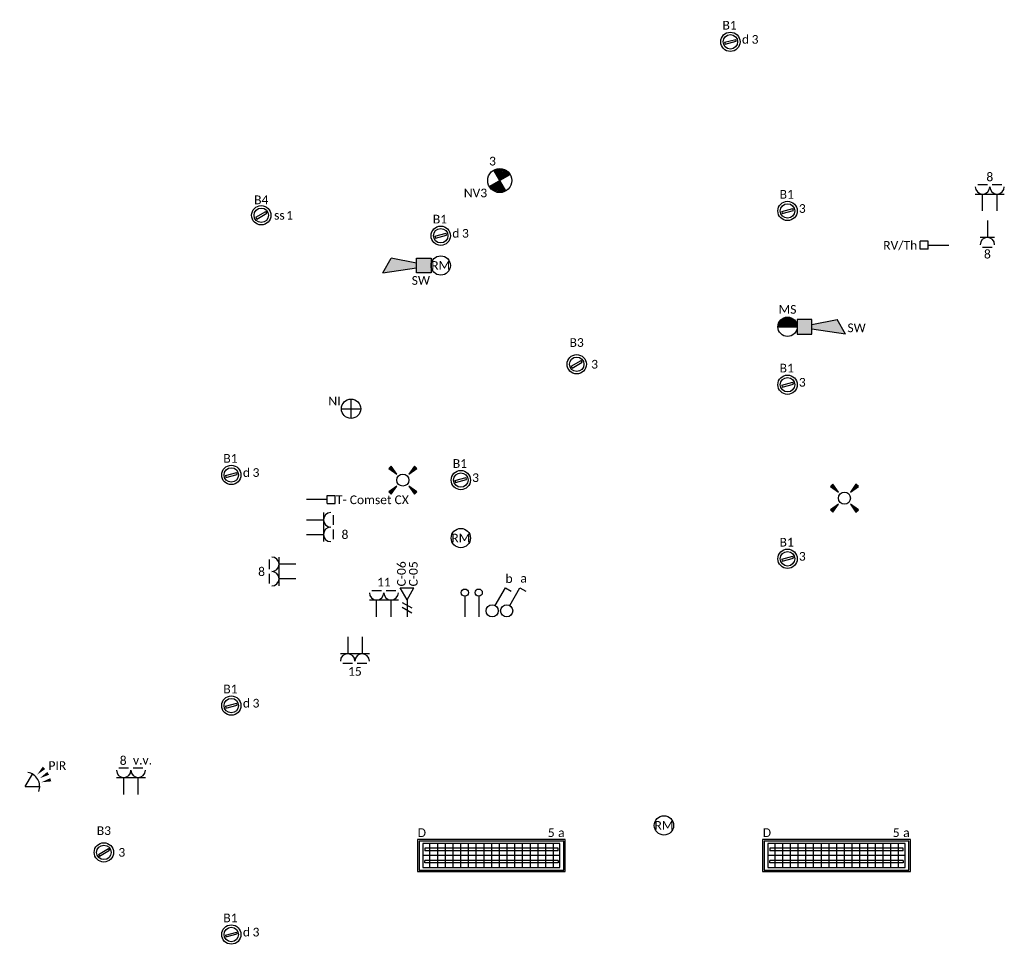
# Model space of a CAD drawing. Header units: millimetres. Extents: x -197899 to 120983, y -4228 to 45370.
# Tile 189 of 200: x 34685 to 44883, y 25984 to 35582. Entities that reach past the tile are written whole.
import ezdxf
from ezdxf.enums import TextEntityAlignment as Align

# ---------------------------------------------------------------- set-up
doc = ezdxf.new("R2010")
doc.units = ezdxf.units.MM
for name, color, linetype in [('EL6132--', 3, 'Continuous'), ('EL6222--', 3, 'Continuous'), ('EL6311--', 3, 'Continuous'), ('EL6350--', 3, 'Continuous'), ('EL6441--', 3, 'Continuous'), ('EL6511--', 3, 'Continuous'), ('EL6521--', 3, 'Continuous'), ('EL6811--', 3, 'Continuous')]:
    doc.layers.add(name, color=color, linetype=linetype)
doc.styles.add('STABICAD-018', font='calibri.ttf', dxfattribs={"height": 180})

# ---------------------------------------------------------------- blocks, each defined once
blk = doc.blocks.new('E00125CP')
at = {"color": 0, "linetype": 'Continuous'}
for p, q in [((-2.5, 6.5), (-0.5, 6.5)), ((0.5, 6.5), (2.5, 6.5))]:
    blk.add_line(p, q, dxfattribs=at)
blk = doc.blocks.new('*U363')
at = {"color": 0, "linetype": 'Continuous'}
for p, q in [((-3, 4.5), (3, 4.5)), ((-1.5, 1), (-1.5, 4.5)), ((1.5, 1), (1.5, 4.5))]:
    blk.add_line(p, q, dxfattribs=at)
for centre in [(-1.5, 6), (1.5, 6)]:
    blk.add_arc(centre, 1.5, 180, 0, dxfattribs=at)
at = {"color": 0, "linetype": 'ByBlock'}
blk.add_blockref('E00125CP', (0, 0), dxfattribs=at)
at = {"color": 0, "linetype": 'Continuous', "style": 'STABICAD-018'}
for tag, p in [('PANEL', (0, 11.5)), ('CIRCUIT', (0, 8.5)), ('SUBCIRCUIT', (4.5, 8.5)), ('ARTICLECODE', (0, 0))]:
    blk.add_attdef(tag, text='', height=1.8, dxfattribs=at).set_placement(p, align=Align.MIDDLE)
at = {"color": 0, "linetype": 'Continuous', "style": 'STABICAD-018', "flags": 1}
blk.add_attdef('POWERCODE', text='', height=1.8, dxfattribs=at).set_placement((13, 8.5), align=Align.MIDDLE)
blk = doc.blocks.new('*U365')
at = {"color": 0, "linetype": 'Continuous'}
for p, q in [((-3, 4.5), (3, 4.5)), ((-1.5, 1), (-1.5, 4.5)), ((1.5, 1), (1.5, 4.5))]:
    blk.add_line(p, q, dxfattribs=at)
for centre in [(-1.5, 6), (1.5, 6)]:
    blk.add_arc(centre, 1.5, 180, 0, dxfattribs=at)
at = {"color": 0, "linetype": 'ByBlock'}
blk.add_blockref('E00125CP', (0, 0), dxfattribs=at)
at = {"color": 0, "linetype": 'Continuous', "style": 'STABICAD-018'}
for tag, p in [('PANEL', (0, 11.5)), ('CIRCUIT', (0, 8.5)), ('SUBCIRCUIT', (4.5, 8.5)), ('ARTICLECODE', (0, 0))]:
    blk.add_attdef(tag, text='', height=1.8, dxfattribs=at).set_placement(p, align=Align.MIDDLE)
at = {"color": 0, "linetype": 'Continuous', "style": 'STABICAD-018', "flags": 1}
blk.add_attdef('POWERCODE', text='', height=1.8, dxfattribs=at).set_placement((13, 8.5), align=Align.MIDDLE)
blk = doc.blocks.new('*U364')
at = {"color": 0, "linetype": 'Continuous'}
for p, q in [((-3, 4.5), (3, 4.5)), ((-1.5, 1), (-1.5, 4.5)), ((1.5, 1), (1.5, 4.5))]:
    blk.add_line(p, q, dxfattribs=at)
for centre in [(-1.5, 6), (1.5, 6)]:
    blk.add_arc(centre, 1.5, 180, 0, dxfattribs=at)
at = {"color": 0, "linetype": 'ByBlock'}
blk.add_blockref('E00125CP', (0, 0), dxfattribs=at)
at = {"color": 0, "linetype": 'Continuous', "style": 'STABICAD-018'}
for tag, p in [('PANEL', (0, 11.5)), ('CIRCUIT', (0, 8.5)), ('SUBCIRCUIT', (4.5, 8.5)), ('ARTICLECODE', (0, 0))]:
    blk.add_attdef(tag, text='', height=1.8, dxfattribs=at).set_placement(p, align=Align.MIDDLE)
at = {"color": 0, "linetype": 'Continuous', "style": 'STABICAD-018', "flags": 1}
blk.add_attdef('POWERCODE', text='', height=1.8, dxfattribs=at).set_placement((13, 8.5), align=Align.MIDDLE)
blk = doc.blocks.new('E00153')
at = {"color": 0, "linetype": 'Continuous'}
for p, q in [((-1.44, 7), (1.44, 7)), ((0, 4.5), (-1.44, 7)), ((0, 4.5), (1.44, 7)), ((0, 4.5), (0, 1)), ((-1, 4), (1, 2.85)), ((-1, 3), (1, 1.85))]:
    blk.add_line(p, q, dxfattribs=at)
at = {"color": 0, "linetype": 'Continuous', "style": 'STABICAD-018'}
for tag, p in [('COMMENT1', (-6, 12)), ('COMMENT2', (6, 12)), ('DATACOM1', (-6, 9)), ('DATACOM2', (6, 9)), ('TEXT1', (2.5, 6)), ('ARTICLECODE', (0, 0))]:
    blk.add_attdef(tag, text='', height=1.8, dxfattribs=at).set_placement(p, align=Align.MIDDLE)
blk = doc.blocks.new('E00411')
for p, q in [((-2.4, 2.89), (-2.89, 2.4)), ((-2.89, 2.4), (-1.24, 1.24)), ((-1.24, 1.24), (-2.4, 2.89)), ((2.4, 2.89), (1.24, 1.24)), ((1.24, 1.24), (2.89, 2.4)), ((2.89, 2.4), (2.4, 2.89)), ((-1.24, -1.24), (-2.89, -2.4)), ((-2.4, -2.89), (-1.24, -1.24)), ((1.24, -1.24), (2.4, -2.89)), ((2.89, -2.4), (1.24, -1.24)), ((-2.89, -2.4), (-2.4, -2.89)), ((2.4, -2.89), (2.89, -2.4))]:
    blk.add_line(p, q)
at = {"color": 0, "linetype": 'Continuous'}
blk.add_circle((0, 0), 1.25, dxfattribs=at)
for points in [[(-2.89, 2.4), (-2.4, 2.89), (-1.24, 1.24)], [(2.4, 2.89), (2.89, 2.4), (1.24, 1.24)], [(-2.4, -2.89), (-2.89, -2.4), (-1.24, -1.24)], [(2.89, -2.4), (2.4, -2.89), (1.24, -1.24)]]:
    blk.add_solid(points, dxfattribs=at)
at = {"color": 0, "linetype": 'Continuous', "style": 'STABICAD-018'}
for tag, p in [('SWITCHCODE', (0, 4.64)), ('ARTICLECODE', (0, 0))]:
    blk.add_attdef(tag, text='', height=1.8, dxfattribs=at).set_placement(p, align=Align.MIDDLE)
blk = doc.blocks.new('111304CP')
at = {"color": 0, "linetype": 'Continuous'}
blk.add_line((1, 6.5), (-1, 6.5), dxfattribs=at)
blk = doc.blocks.new('*U386')
at = {"color": 0, "linetype": 'Continuous'}
for p, q in [((-1.5, 4.5), (1.5, 4.5)), ((0, 1), (0, 4.5))]:
    blk.add_line(p, q, dxfattribs=at)
blk.add_arc((0, 6), 1.5, 180, 0, dxfattribs=at)
at = {"color": 0, "linetype": 'ByBlock'}
blk.add_blockref('111304CP', (0, 0), dxfattribs=at)
at = {"color": 0, "linetype": 'Continuous', "style": 'STABICAD-018'}
for tag, p in [('PANEL', (0, 11.5)), ('CIRCUIT', (0, 8.5)), ('SUBCIRCUIT', (4.5, 8.5)), ('ARTICLECODE', (0, 0))]:
    blk.add_attdef(tag, text='', height=1.8, dxfattribs=at).set_placement(p, align=Align.MIDDLE)
at = {"color": 0, "linetype": 'Continuous', "style": 'STABICAD-018', "flags": 1}
blk.add_attdef('POWERCODE', text='', height=1.8, dxfattribs=at).set_placement((13, 8.5), align=Align.MIDDLE)
blk = doc.blocks.new('*U367')
at = {"color": 0, "linetype": 'Continuous'}
for p, q in [((-3, 4.5), (3, 4.5)), ((-1.5, 1), (-1.5, 4.5)), ((1.5, 1), (1.5, 4.5))]:
    blk.add_line(p, q, dxfattribs=at)
for centre in [(-1.5, 6), (1.5, 6)]:
    blk.add_arc(centre, 1.5, 180, 0, dxfattribs=at)
at = {"color": 0, "linetype": 'ByBlock'}
blk.add_blockref('E00125CP', (0, 0), dxfattribs=at)
at = {"color": 0, "linetype": 'Continuous', "style": 'STABICAD-018'}
for tag, p in [('PANEL', (0, 11.5)), ('CIRCUIT', (0, 8.5)), ('SUBCIRCUIT', (4.5, 8.5)), ('ARTICLECODE', (0, 0))]:
    blk.add_attdef(tag, text='', height=1.8, dxfattribs=at).set_placement(p, align=Align.MIDDLE)
at = {"color": 0, "linetype": 'Continuous', "style": 'STABICAD-018', "flags": 1}
blk.add_attdef('POWERCODE', text='', height=1.8, dxfattribs=at).set_placement((13, 8.5), align=Align.MIDDLE)
blk = doc.blocks.new('1114A1')
at = {"color": 0, "linetype": 'Continuous'}
for p, q in [((0.62, 3.33), (2.74, 7)), ((2.74, 7), (3.95, 6.3))]:
    blk.add_line(p, q, dxfattribs=at)
blk.add_circle((0, 2.25), 1.25, dxfattribs=at)
at = {"color": 0, "linetype": 'Continuous', "style": 'STABICAD-018'}
for tag, p in [('SWITCHCODE', (3.36, 9)), ('ARTICLECODE', (0, 0))]:
    blk.add_attdef(tag, text='', height=1.8, dxfattribs=at).set_placement(p, align=Align.MIDDLE)
blk = doc.blocks.new('*U366')
at = {"color": 0, "linetype": 'Continuous'}
for p, q in [((-3, 4.5), (3, 4.5)), ((-1.5, 1), (-1.5, 4.5)), ((1.5, 1), (1.5, 4.5))]:
    blk.add_line(p, q, dxfattribs=at)
for centre in [(-1.5, 6), (1.5, 6)]:
    blk.add_arc(centre, 1.5, 180, 0, dxfattribs=at)
at = {"color": 0, "linetype": 'ByBlock'}
blk.add_blockref('E00125CP', (0, 0), dxfattribs=at)
at = {"color": 0, "linetype": 'Continuous', "style": 'STABICAD-018'}
for tag, p in [('PANEL', (0, 11.5)), ('CIRCUIT', (0, 8.5)), ('SUBCIRCUIT', (4.5, 8.5)), ('ARTICLECODE', (0, 0))]:
    blk.add_attdef(tag, text='', height=1.8, dxfattribs=at).set_placement(p, align=Align.MIDDLE)
at = {"color": 0, "linetype": 'Continuous', "style": 'STABICAD-018', "flags": 1}
blk.add_attdef('POWERCODE', text='', height=1.8, dxfattribs=at).set_placement((13, 8.5), align=Align.MIDDLE)
blk = doc.blocks.new('*U512')
at = {"linetype": 'Continuous'}
for p, q in [((-57, -21), (47, 39)), ((-47, -39), (57, 21)), ((57, 21), (47, 39)), ((-57, -21), (-47, -39))]:
    blk.add_line(p, q, dxfattribs=at)
for radius in [100, 75]:
    blk.add_circle((0, 0), radius, dxfattribs=at)
at = {"color": 0, "linetype": 'Continuous', "style": 'STABICAD-018'}
for tag, p in [('LIGHTFIXTURECODE', (0, 225)), ('PANEL', (0, -225))]:
    blk.add_attdef(tag, text='', height=180, dxfattribs=at).set_placement(p, align=Align.MIDDLE)
for tag, p in [('CIRCUIT', (150, 0)), ('SWITCHCODE', (250, 0)), ('SUBCIRCUIT', (350, 0))]:
    blk.add_attdef(tag, text='', height=180, dxfattribs=at).set_placement(p, align=Align.MIDDLE_LEFT)
blk = doc.blocks.new('*U362')
at = {"color": 0, "linetype": 'Continuous'}
for p, q in [((-3, 4.5), (3, 4.5)), ((-1.5, 1), (-1.5, 4.5)), ((1.5, 1), (1.5, 4.5))]:
    blk.add_line(p, q, dxfattribs=at)
for centre in [(-1.5, 6), (1.5, 6)]:
    blk.add_arc(centre, 1.5, 180, 0, dxfattribs=at)
at = {"color": 0, "linetype": 'ByBlock'}
blk.add_blockref('E00125CP', (0, 0), dxfattribs=at)
at = {"color": 0, "linetype": 'Continuous', "style": 'STABICAD-018'}
for tag, p in [('PANEL', (0, 11.5)), ('CIRCUIT', (0, 8.5)), ('SUBCIRCUIT', (4.5, 8.5)), ('ARTICLECODE', (0, 0))]:
    blk.add_attdef(tag, text='', height=1.8, dxfattribs=at).set_placement(p, align=Align.MIDDLE)
at = {"color": 0, "linetype": 'Continuous', "style": 'STABICAD-018', "flags": 1}
blk.add_attdef('POWERCODE', text='', height=1.8, dxfattribs=at).set_placement((13, 8.5), align=Align.MIDDLE)
blk = doc.blocks.new('E00021')
at = {"color": 0, "linetype": 'Continuous'}
blk.add_line((-2, 0), (2, 0), dxfattribs=at)
blk.add_lwpolyline([(1, 0, 2, 2, 1), (-1, 0, 2, 2, 1)], format="xyseb", dxfattribs=at)
blk.add_circle((0, 0), 2, dxfattribs=at)
at = {"color": 0, "linetype": 'Continuous', "style": 'STABICAD-018'}
for tag, p in [('CODING1', (-1.83, 6.44)), ('CODING2', (-1.55, 3.98)), ('ARTICLECODE', (0, 0)), ('FIREPROTECTION_PANEL', (0, -4.16)), ('FIREPROTECTION_ZONE', (-0.93, -7.76)), ('FIREPROTECTION_HARDWARENUMBER', (6.31, -10.35))]:
    blk.add_attdef(tag, text='', height=1.8, dxfattribs=at).set_placement(p, align=Align.MIDDLE)
blk = doc.blocks.new('E00058')
at = {"color": 0, "linetype": 'Continuous'}
for q in [(-1.5, 3.6), (1.5, 3.6)]:
    blk.add_line((0, 1), q, dxfattribs=at)
blk.add_arc((0, 1), 3, 40.5288, 139.4712, dxfattribs=at)
for points in [[(-1.76, 6.21), (-1.08, 6.39), (-0.91, 4.38)], [(-0.35, 6.49), (0.35, 6.49), (0, 4.5)], [(1.08, 6.39), (1.76, 6.21), (0.91, 4.38)]]:
    blk.add_solid(points, dxfattribs=at)
at = {"color": 0, "linetype": 'Continuous', "style": 'STABICAD-018'}
blk.add_attdef('SECURITY_PANEL', text='', height=1.8, dxfattribs=at).set_placement((0, 10), align=Align.CENTER)
for tag, p in [('TEXT1', (0, 9)), ('ARTICLECODE', (0, 0))]:
    blk.add_attdef(tag, text='', height=1.8, dxfattribs=at).set_placement(p, align=Align.MIDDLE)
blk = doc.blocks.new('VB654NVI')
at = {"color": 0, "linetype": 'Continuous'}
for p, q in [((-1.41, 1.59), (1.41, 4.41)), ((-1.41, 4.41), (1.41, 1.59))]:
    blk.add_line(p, q, dxfattribs=at)
blk.add_circle((0, 3), 2, dxfattribs=at)
at = {"color": 0, "linetype": 'Continuous', "style": 'STABICAD-018'}
for tag, p in [('ARTICLECODE', (-2.66, 12.86)), ('FIREPROTECTION_PANEL', (0, 9.85)), ('CODING', (0, 7))]:
    blk.add_attdef(tag, text='', height=1.8, dxfattribs=at).set_placement(p, align=Align.MIDDLE)
blk = doc.blocks.new('E00028')
at = {"color": 0, "linetype": 'Continuous'}
for p, q in [((1.5, 11), (-1.5, 9.27)), ((1.5, 11), (0.5, 4)), ((-0.5, 4), (-1.5, 9.27)), ((-1.5, 4), (-1.5, 1)), ((1.5, 4), (-1.5, 4)), ((1.5, 1), (1.5, 4)), ((-1.5, 1), (1.5, 1))]:
    blk.add_line(p, q, dxfattribs=at)
for points in [[(-1.5, 9.27), (1.5, 11), (-0.5, 4), (0.5, 4)], [(-1.5, 4), (1.5, 4), (-1.5, 1), (1.5, 1)]]:
    blk.add_solid(points, dxfattribs=at)
at = {"color": 0, "linetype": 'Continuous', "style": 'STABICAD-018'}
for tag, p in [('CODING1', (-1.31, 4.93)), ('CODING2', (-1.04, 2.46)), ('ARTICLECODE', (0, 0)), ('FIREPROTECTION_PANEL', (0.53, -2.59)), ('FIREPROTECTION_ZONE', (-0.04, -4.38)), ('FIREPROTECTION_HARDWARENUMBER', (7.36, -6.83))]:
    blk.add_attdef(tag, text='', height=1.8, dxfattribs=at).set_placement(p, align=Align.MIDDLE)
blk = doc.blocks.new('E00020')
at = {"color": 0, "linetype": 'Continuous'}
blk.add_circle((0, 0), 2, dxfattribs=at)
at = {"color": 0, "linetype": 'Continuous', "style": 'STABICAD-018'}
for tag, p in [('CODING1', (0.68, 7.74)), ('CODING2', (0.95, 5.28)), ('ARTICLECODE', (0, 0)), ('FIREPROTECTION_PANEL', (0.1, -3.37)), ('FIREPROTECTION_ZONE', (1.58, -6.46)), ('FIREPROTECTION_HARDWARENUMBER', (7.57, -7.83))]:
    blk.add_attdef(tag, text='', height=1.8, dxfattribs=at).set_placement(p, align=Align.MIDDLE)
blk = doc.blocks.new('THERM-TK-L')
at = {"color": 0, "linetype": 'Continuous'}
for p, q in [((-0.83, 5.25), (-0.83, 6.92)), ((-0.83, 6.92), (0.83, 6.92)), ((0.83, 5.25), (0.83, 6.92)), ((-0.83, 5.25), (0.83, 5.25)), ((0, 5.25), (0, 1))]:
    blk.add_line(p, q, dxfattribs=at)
at = {"color": 0, "linetype": 'Continuous', "style": 'STABICAD-018'}
for tag, p in [('TEXT1', (4, 6)), ('ARTICLECODE', (0, 0))]:
    blk.add_attdef(tag, text='', height=1.8, dxfattribs=at).set_placement(p, align=Align.MIDDLE)
blk = doc.blocks.new('*U506')
at = {"linetype": 'Continuous'}
for p, q in [((765, 165), (-765, 165)), ((-765, 165), (-765, -165)), ((750, 150), (-750, 150)), ((-750, 150), (-750, -150)), ((710, 125), (-710, 125)), ((-710, 125), (-710, -125)), ((-640, 125), (-640, -125)), ((-560, 125), (-560, -125)), ((-480, 125), (-480, -125)), ((-400, 125), (-400, -125)), ((-320, 125), (-320, -125)), ((-240, 125), (-240, -125)), ((-160, 125), (-160, -125)), ((-80, 125), (-80, -125)), ((0, 125), (0, -125)), ((80, 125), (80, -125)), ((160, 125), (160, -125)), ((240, 125), (240, -125)), ((320, 125), (320, -125)), ((400, 125), (400, -125)), ((480, 125), (480, -125)), ((560, 125), (560, -125)), ((640, 125), (640, -125)), ((710, -125), (710, 125)), ((750, -150), (750, 150)), ((765, -165), (765, 165)), ((710, 0), (-710, 0)), ((690, 75), (-690, 75)), ((-690, 75), (-690, 50)), ((690, 50), (-690, 50)), ((690, 50), (690, 75)), ((690, -50), (-690, -50)), ((-690, -75), (-690, -50)), ((690, -75), (-690, -75)), ((690, -50), (690, -75)), ((-765, -165), (765, -165)), ((-750, -150), (750, -150)), ((-710, -125), (710, -125))]:
    blk.add_line(p, q, dxfattribs=at)
at = {"color": 0, "linetype": 'Continuous', "style": 'STABICAD-018'}
for tag, p in [('SWITCHCODE', (765, 165)), ('SUBCIRCUIT', (865, 165)), ('CIRCUIT', (665, 165))]:
    blk.add_attdef(tag, text='', height=180, dxfattribs=at).set_placement(p, align=Align.BOTTOM_RIGHT)
blk.add_attdef('LIGHTFIXTURECODE', text='', height=180, dxfattribs=at).set_placement((-765, 165), align=Align.BOTTOM_LEFT)
blk.add_attdef('PANEL', text='', height=180, dxfattribs=at).set_placement((0, -315), align=Align.MIDDLE)
blk = doc.blocks.new('E00018EL')
at = {"color": 0, "linetype": 'Continuous'}
for p, q in [((-1.77, 1.73), (1.77, 5.27)), ((1.77, 1.73), (-1.77, 5.27))]:
    blk.add_line(p, q, dxfattribs=at)
at = {"color": 0, "linetype": 'Continuous', "const_width": 2.5}
for points in [[(-0.88, 4.38, -0.198912), (0, 4.75, -0.198912), (0.88, 4.38, -1)], [(-0.88, 2.62, 0.198912), (0, 2.25, 0.198912), (0.88, 2.62, 1)]]:
    blk.add_lwpolyline(points, format="xyb", dxfattribs=at)
blk = doc.blocks.new('*U500')
at = {"color": 0, "linetype": 'Continuous'}
blk.add_circle((0, 3.5), 2.5, dxfattribs=at)
blk.add_blockref('E00018EL', (0, 0), dxfattribs=at)
at = {"color": 0, "linetype": 'Continuous', "style": 'STABICAD-018'}
for tag, p in [('PANEL', (0, 11.5)), ('CIRCUIT', (0, 8.5)), ('SUBCIRCUIT', (4.5, 8.5)), ('LIGHTFIXTURECODE', (0, 3.5)), ('SWITCHCODE', (4.5, 2.5))]:
    blk.add_attdef(tag, text='', height=1.8, dxfattribs=at).set_placement(p, align=Align.MIDDLE)
blk = doc.blocks.new('E00128')
at = {"color": 0, "linetype": 'Continuous'}
blk.add_line((0, 5.25), (0, 1), dxfattribs=at)
blk.add_circle((0, 6), 0.75, dxfattribs=at)
at = {"color": 0, "linetype": 'Continuous', "style": 'STABICAD-018'}
for tag, p in [('TEXT1', (0, 9)), ('ARTICLECODE', (0, 0))]:
    blk.add_attdef(tag, text='', height=1.8, dxfattribs=at).set_placement(p, align=Align.MIDDLE)

msp = doc.modelspace()

# ---------------------------------------------------------------- block references
at = {"layer": 'EL6132--', "linetype": 'Continuous', "xscale": 50, "yscale": 50}
for p in [(39295, 29347), (39439, 29347)]:
    msp.add_blockref('E00128', p, dxfattribs=at)
at = {"layer": 'EL6222--', "linetype": 'Continuous'}
ref = msp.add_blockref('*U367', (44733, 33551), dxfattribs=dict(at, xscale=50, yscale=50))
ref.add_attrib('CIRCUIT', '8', dxfattribs={"layer": '0', "color": 7, "linetype": 'ByBlock', "height": 90, "style": 'STABICAD-018'}).set_placement((44733, 33956), align=Align.MIDDLE)
ref = msp.add_blockref('*U386', (44708, 33551), dxfattribs=dict(at, xscale=50, yscale=50, rotation=180))
ref.add_attrib('CIRCUIT', '8', dxfattribs={"layer": '0', "color": 7, "linetype": 'ByBlock', "height": 90, "style": 'STABICAD-018'}).set_placement((44708, 33156), align=Align.MIDDLE)
ref = msp.add_blockref('*U365', (37607, 30326), dxfattribs=dict(at, xscale=50, yscale=50, rotation=270))
ref.add_attrib('CIRCUIT', '8', dxfattribs={"layer": '0', "color": 7, "linetype": 'ByBlock', "height": 90, "style": 'STABICAD-018'}).set_placement((38054, 30251), align=Align.MIDDLE)
ref = msp.add_blockref('*U363', (37596, 29866), dxfattribs=dict(at, xscale=49.99999999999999, yscale=49.99999999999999, rotation=90.00000800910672))
ref.add_attrib('CIRCUIT', '8', dxfattribs={"layer": '0', "color": 7, "linetype": 'ByBlock', "height": 90, "style": 'STABICAD-018'}).set_placement((37190, 29867), align=Align.MIDDLE)
ref = msp.add_blockref('*U364', (38457, 29346), dxfattribs=dict(at, xscale=50, yscale=50))
ref.add_attrib('CIRCUIT', '11', dxfattribs={"layer": '0', "color": 7, "linetype": 'ByBlock', "height": 90, "style": 'STABICAD-018'}).set_placement((38457, 29756), align=Align.MIDDLE)
ref = msp.add_blockref('*U366', (38157, 29238), dxfattribs=dict(at, xscale=50, yscale=50, rotation=180))
ref.add_attrib('CIRCUIT', '15', dxfattribs={"layer": '0', "color": 7, "linetype": 'ByBlock', "height": 90, "style": 'STABICAD-018'}).set_placement((38157, 28831), align=Align.MIDDLE)
ref = msp.add_blockref('*U362', (35837, 27507), dxfattribs=dict(at, xscale=50, yscale=50))
ref.add_attrib('ARTICLECODE', 'v.v.', dxfattribs={"layer": '0', "color": 7, "linetype": 'ByBlock', "height": 90, "style": 'STABICAD-018'}).set_placement((35957, 27911), align=Align.MIDDLE)
ref.add_attrib('CIRCUIT', '8', dxfattribs={"layer": '0', "color": 7, "linetype": 'ByBlock', "height": 90, "style": 'STABICAD-018'}).set_placement((35757, 27911), align=Align.MIDDLE)
at = {"layer": 'EL6311--', "linetype": 'Continuous'}
ref = msp.add_blockref('*U512', (42046, 35353), dxfattribs=dict(at, rotation=345.0000000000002))
ref.add_attrib('CIRCUIT', '3', dxfattribs={"layer": '0', "color": 7, "linetype": 'ByBlock', "height": 90, "style": 'STABICAD-018'}).set_placement((42266, 35378), align=Align.MIDDLE_LEFT)
ref.add_attrib('LIGHTFIXTURECODE', 'B1', dxfattribs={"layer": '0', "color": 7, "linetype": 'ByBlock', "height": 90, "style": 'STABICAD-018'}).set_placement((42038, 35525), align=Align.MIDDLE)
ref.add_attrib('SUBCIRCUIT', 'd', dxfattribs={"layer": '0', "color": 7, "linetype": 'ByBlock', "height": 90, "style": 'STABICAD-018'}).set_placement((42166, 35378), align=Align.MIDDLE_LEFT)
at = {"layer": 'EL6311--', "color": 50, "linetype": 'Continuous'}
ref = msp.add_blockref('*U512', (37187, 33556), dxfattribs=at)
ref.add_attrib('CIRCUIT', '1', dxfattribs={"layer": '0', "color": 7, "linetype": 'ByBlock', "height": 90, "style": 'STABICAD-018'}).set_placement((37445, 33556), align=Align.MIDDLE_LEFT)
ref.add_attrib('LIGHTFIXTURECODE', 'B4', dxfattribs={"layer": '0', "color": 7, "linetype": 'ByBlock', "height": 90, "style": 'STABICAD-018'}).set_placement((37187, 33716), align=Align.MIDDLE)
ref.add_attrib('SUBCIRCUIT', 'ss', dxfattribs={"layer": '0', "color": 7, "linetype": 'ByBlock', "height": 90, "style": 'STABICAD-018'}).set_placement((37320, 33556), align=Align.MIDDLE_LEFT)
at = {"layer": 'EL6311--', "linetype": 'Continuous'}
ref = msp.add_blockref('*U512', (42638, 33601), dxfattribs=dict(at, rotation=345.0000000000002))
ref.add_attrib('CIRCUIT', '3', dxfattribs={"layer": '0', "color": 7, "linetype": 'ByBlock', "height": 90, "style": 'STABICAD-018'}).set_placement((42755, 33626), align=Align.MIDDLE_LEFT)
ref.add_attrib('LIGHTFIXTURECODE', 'B1', dxfattribs={"layer": '0', "color": 7, "linetype": 'ByBlock', "height": 90, "style": 'STABICAD-018'}).set_placement((42630, 33773), align=Align.MIDDLE)
ref = msp.add_blockref('*U512', (39046, 33344), dxfattribs=dict(at, rotation=345.0000000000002))
ref.add_attrib('CIRCUIT', '3', dxfattribs={"layer": '0', "color": 7, "linetype": 'ByBlock', "height": 90, "style": 'STABICAD-018'}).set_placement((39266, 33369), align=Align.MIDDLE_LEFT)
ref.add_attrib('LIGHTFIXTURECODE', 'B1', dxfattribs={"layer": '0', "color": 7, "linetype": 'ByBlock', "height": 90, "style": 'STABICAD-018'}).set_placement((39038, 33516), align=Align.MIDDLE)
ref.add_attrib('SUBCIRCUIT', 'd', dxfattribs={"layer": '0', "color": 7, "linetype": 'ByBlock', "height": 90, "style": 'STABICAD-018'}).set_placement((39166, 33369), align=Align.MIDDLE_LEFT)
at = {"layer": 'EL6311--', "color": 210, "linetype": 'Continuous'}
ref = msp.add_blockref('*U512', (40454, 32013), dxfattribs=at)
ref.add_attrib('CIRCUIT', '3', dxfattribs={"layer": '0', "color": 7, "linetype": 'ByBlock', "height": 90, "style": 'STABICAD-018'}).set_placement((40604, 32013), align=Align.MIDDLE_LEFT)
ref.add_attrib('LIGHTFIXTURECODE', 'B3', dxfattribs={"layer": '0', "color": 7, "linetype": 'ByBlock', "height": 90, "style": 'STABICAD-018'}).set_placement((40454, 32238), align=Align.MIDDLE)
at = {"layer": 'EL6311--', "linetype": 'Continuous'}
ref = msp.add_blockref('*U512', (42638, 31801), dxfattribs=dict(at, rotation=345.0000000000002))
ref.add_attrib('CIRCUIT', '3', dxfattribs={"layer": '0', "color": 7, "linetype": 'ByBlock', "height": 90, "style": 'STABICAD-018'}).set_placement((42755, 31826), align=Align.MIDDLE_LEFT)
ref.add_attrib('LIGHTFIXTURECODE', 'B1', dxfattribs={"layer": '0', "color": 7, "linetype": 'ByBlock', "height": 90, "style": 'STABICAD-018'}).set_placement((42630, 31973), align=Align.MIDDLE)
ref = msp.add_blockref('*U512', (36877, 30866), dxfattribs=dict(at, rotation=345.0000000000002))
ref.add_attrib('CIRCUIT', '3', dxfattribs={"layer": '0', "color": 7, "linetype": 'ByBlock', "height": 90, "style": 'STABICAD-018'}).set_placement((37097, 30891), align=Align.MIDDLE_LEFT)
ref.add_attrib('LIGHTFIXTURECODE', 'B1', dxfattribs={"layer": '0', "color": 7, "linetype": 'ByBlock', "height": 90, "style": 'STABICAD-018'}).set_placement((36868, 31038), align=Align.MIDDLE)
ref.add_attrib('SUBCIRCUIT', 'd', dxfattribs={"layer": '0', "color": 7, "linetype": 'ByBlock', "height": 90, "style": 'STABICAD-018'}).set_placement((36997, 30891), align=Align.MIDDLE_LEFT)
ref = msp.add_blockref('*U512', (39254, 30813), dxfattribs=dict(at, rotation=345.0000000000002))
ref.add_attrib('CIRCUIT', '3', dxfattribs={"layer": '0', "color": 7, "linetype": 'ByBlock', "height": 90, "style": 'STABICAD-018'}).set_placement((39371, 30838), align=Align.MIDDLE_LEFT)
ref.add_attrib('LIGHTFIXTURECODE', 'B1', dxfattribs={"layer": '0', "color": 7, "linetype": 'ByBlock', "height": 90, "style": 'STABICAD-018'}).set_placement((39245, 30985), align=Align.MIDDLE)
at = {"layer": 'EL6311--', "linetype": 'Continuous', "xscale": 50, "yscale": 50}
for p in [(38654, 30813), (43227, 30626)]:
    msp.add_blockref('E00411', p, dxfattribs=at)
at = {"layer": 'EL6311--', "linetype": 'Continuous'}
ref = msp.add_blockref('*U512', (42638, 29998), dxfattribs=dict(at, rotation=345.0000000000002))
ref.add_attrib('CIRCUIT', '3', dxfattribs={"layer": '0', "color": 7, "linetype": 'ByBlock', "height": 90, "style": 'STABICAD-018'}).set_placement((42755, 30023), align=Align.MIDDLE_LEFT)
ref.add_attrib('LIGHTFIXTURECODE', 'B1', dxfattribs={"layer": '0', "color": 7, "linetype": 'ByBlock', "height": 90, "style": 'STABICAD-018'}).set_placement((42629, 30170), align=Align.MIDDLE)
ref = msp.add_blockref('1114A1', (39579, 29346), dxfattribs=dict(at, xscale=50, yscale=50))
ref.add_attrib('SWITCHCODE', 'b', dxfattribs={"layer": '0', "color": 7, "linetype": 'ByBlock', "height": 90, "style": 'STABICAD-018'}).set_placement((39754, 29796), align=Align.MIDDLE)
ref = msp.add_blockref('1114A1', (39729, 29346), dxfattribs=dict(at, xscale=50, yscale=50))
ref.add_attrib('SWITCHCODE', 'a', dxfattribs={"layer": '0', "color": 7, "linetype": 'ByBlock', "height": 90, "style": 'STABICAD-018'}).set_placement((39904, 29796), align=Align.MIDDLE)
ref = msp.add_blockref('*U512', (36877, 28477), dxfattribs=dict(at, rotation=345.0000000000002))
ref.add_attrib('CIRCUIT', '3', dxfattribs={"layer": '0', "color": 7, "linetype": 'ByBlock', "height": 90, "style": 'STABICAD-018'}).set_placement((37097, 28502), align=Align.MIDDLE_LEFT)
ref.add_attrib('LIGHTFIXTURECODE', 'B1', dxfattribs={"layer": '0', "color": 7, "linetype": 'ByBlock', "height": 90, "style": 'STABICAD-018'}).set_placement((36868, 28649), align=Align.MIDDLE)
ref.add_attrib('SUBCIRCUIT', 'd', dxfattribs={"layer": '0', "color": 7, "linetype": 'ByBlock', "height": 90, "style": 'STABICAD-018'}).set_placement((36997, 28502), align=Align.MIDDLE_LEFT)
at = {"layer": 'EL6311--', "color": 210, "linetype": 'Continuous'}
ref = msp.add_blockref('*U512', (35557, 26957), dxfattribs=at)
ref.add_attrib('CIRCUIT', '3', dxfattribs={"layer": '0', "color": 7, "linetype": 'ByBlock', "height": 90, "style": 'STABICAD-018'}).set_placement((35707, 26957), align=Align.MIDDLE_LEFT)
ref.add_attrib('LIGHTFIXTURECODE', 'B3', dxfattribs={"layer": '0', "color": 7, "linetype": 'ByBlock', "height": 90, "style": 'STABICAD-018'}).set_placement((35557, 27182), align=Align.MIDDLE)
at = {"layer": 'EL6311--', "linetype": 'Continuous'}
ref = msp.add_blockref('*U506', (39571, 26924), dxfattribs=at)
ref.add_attrib('CIRCUIT', '5', dxfattribs={"layer": '0', "color": 7, "linetype": 'ByBlock', "height": 90, "style": 'STABICAD-018'}).set_placement((40226, 27089), align=Align.BOTTOM_RIGHT)
ref.add_attrib('LIGHTFIXTURECODE', 'D', dxfattribs={"layer": '0', "color": 7, "linetype": 'ByBlock', "height": 90, "style": 'STABICAD-018'}).set_placement((38807, 27089), align=Align.BOTTOM_LEFT)
ref.add_attrib('SWITCHCODE', 'a', dxfattribs={"layer": '0', "color": 7, "linetype": 'ByBlock', "height": 90, "style": 'STABICAD-018'}).set_placement((40329, 27089), align=Align.BOTTOM_RIGHT)
ref = msp.add_blockref('*U506', (43145, 26924), dxfattribs=at)
ref.add_attrib('CIRCUIT', '5', dxfattribs={"layer": '0', "color": 7, "linetype": 'ByBlock', "height": 90, "style": 'STABICAD-018'}).set_placement((43799, 27089), align=Align.BOTTOM_RIGHT)
ref.add_attrib('LIGHTFIXTURECODE', 'D', dxfattribs={"layer": '0', "color": 7, "linetype": 'ByBlock', "height": 90, "style": 'STABICAD-018'}).set_placement((42381, 27089), align=Align.BOTTOM_LEFT)
ref.add_attrib('SWITCHCODE', 'a', dxfattribs={"layer": '0', "color": 7, "linetype": 'ByBlock', "height": 90, "style": 'STABICAD-018'}).set_placement((43903, 27089), align=Align.BOTTOM_RIGHT)
ref = msp.add_blockref('*U512', (36877, 26106), dxfattribs=dict(at, rotation=345.0000000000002))
ref.add_attrib('CIRCUIT', '3', dxfattribs={"layer": '0', "color": 7, "linetype": 'ByBlock', "height": 90, "style": 'STABICAD-018'}).set_placement((37097, 26131), align=Align.MIDDLE_LEFT)
ref.add_attrib('LIGHTFIXTURECODE', 'B1', dxfattribs={"layer": '0', "color": 7, "linetype": 'ByBlock', "height": 90, "style": 'STABICAD-018'}).set_placement((36868, 26278), align=Align.MIDDLE)
ref.add_attrib('SUBCIRCUIT', 'd', dxfattribs={"layer": '0', "color": 7, "linetype": 'ByBlock', "height": 90, "style": 'STABICAD-018'}).set_placement((36997, 26131), align=Align.MIDDLE_LEFT)
at = {"layer": 'EL6350--', "linetype": 'Continuous'}
ref = msp.add_blockref('*U500', (39612, 33747), dxfattribs=dict(at, xscale=49.99999999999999, yscale=49.99999999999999, zscale=49.99999999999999, rotation=345))
ref.add_attrib('CIRCUIT', '3', dxfattribs={"layer": '0', "color": 1, "linetype": 'Continuous', "height": 90, "style": 'STABICAD-018'}).set_placement((39582, 34117), align=Align.MIDDLE)
ref.add_attrib('LIGHTFIXTURECODE', 'NV3', dxfattribs={"layer": '0', "color": 1, "linetype": 'Continuous', "height": 90, "style": 'STABICAD-018'}).set_placement((39406, 33787), align=Align.MIDDLE)
at = {"layer": 'EL6441--', "linetype": 'Continuous'}
ref = msp.add_blockref('E00153', (38697, 29346), dxfattribs=dict(at, xscale=50, yscale=50))
ref.add_attrib('DATACOM1', 'C-05', dxfattribs={"layer": '0', "color": 7, "linetype": 'ByBlock', "height": 90, "rotation": 90, "style": 'STABICAD-018'}).set_placement((38762, 29842), align=Align.MIDDLE)
ref.add_attrib('DATACOM2', 'C-06', dxfattribs={"layer": '0', "color": 7, "linetype": 'ByBlock', "height": 90, "rotation": 90, "style": 'STABICAD-018'}).set_placement((38637, 29842), align=Align.MIDDLE)
at = {"layer": 'EL6511--', "linetype": 'Continuous'}
ref = msp.add_blockref('E00028', (38996, 33036), dxfattribs=dict(at, xscale=-50, yscale=50, rotation=90.00000000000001))
ref.add_attrib('ARTICLECODE', 'SW', dxfattribs={"layer": '0', "color": 7, "linetype": 'Continuous', "height": 90, "style": 'STABICAD-018'}).set_placement((38840, 32881), align=Align.MIDDLE)
ref = msp.add_blockref('E00020', (39046, 33036), dxfattribs=dict(at, xscale=50, yscale=50))
ref.add_attrib('ARTICLECODE', 'RM', dxfattribs={"layer": '0', "color": 7, "linetype": 'Continuous', "height": 90, "style": 'STABICAD-018'}).set_placement((39046, 33036), align=Align.MIDDLE)
ref = msp.add_blockref('E00021', (42638, 32401), dxfattribs=dict(at, xscale=50, yscale=50))
ref.add_attrib('ARTICLECODE', 'MS', dxfattribs={"layer": '0', "color": 7, "linetype": 'Continuous', "height": 90, "style": 'STABICAD-018'}).set_placement((42638, 32581), align=Align.MIDDLE)
ref = msp.add_blockref('E00028', (42688, 32401), dxfattribs=dict(at, xscale=50, yscale=50, rotation=270))
ref.add_attrib('ARTICLECODE', 'SW', dxfattribs={"layer": '0', "color": 7, "linetype": 'Continuous', "height": 90, "style": 'STABICAD-018'}).set_placement((43353, 32390), align=Align.MIDDLE)
ref = msp.add_blockref('VB654NVI', (38223, 31446), dxfattribs=dict(at, xscale=49.99999999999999, yscale=49.99999999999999, rotation=45.00000000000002))
ref.add_attrib('ARTICLECODE', 'NI', dxfattribs={"layer": '0', "color": 7, "linetype": 'Continuous', "height": 90, "style": 'STABICAD-018'}).set_placement((37946, 31631), align=Align.MIDDLE)
ref = msp.add_blockref('E00020', (39254, 30213), dxfattribs=dict(at, xscale=50, yscale=50))
ref.add_attrib('ARTICLECODE', 'RM', dxfattribs={"layer": '0', "color": 7, "linetype": 'Continuous', "height": 90, "style": 'STABICAD-018'}).set_placement((39254, 30213), align=Align.MIDDLE)
ref = msp.add_blockref('E00020', (41358, 27236), dxfattribs=dict(at, xscale=50, yscale=50))
ref.add_attrib('ARTICLECODE', 'RM', dxfattribs={"layer": '0', "color": 7, "linetype": 'Continuous', "height": 90, "style": 'STABICAD-018'}).set_placement((41358, 27236), align=Align.MIDDLE)
at = {"layer": 'EL6521--', "linetype": 'Continuous'}
ref = msp.add_blockref('E00058', (34699, 27613), dxfattribs=dict(at, xscale=50.00000000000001, yscale=50.00000000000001, rotation=299.9999999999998))
ref.add_attrib('ARTICLECODE', 'PIR', dxfattribs={"layer": '0', "color": 7, "linetype": 'ByBlock', "height": 90, "style": 'STABICAD-018'}).set_placement((35075, 27856), align=Align.MIDDLE)
at = {"layer": 'EL6811--', "linetype": 'Continuous'}
ref = msp.add_blockref('THERM-TK-L', (44358, 33245), dxfattribs=dict(at, xscale=50.00000000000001, yscale=50.00000000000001, rotation=89.99999999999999))
ref.add_attrib('TEXT1', 'RV/Th', dxfattribs={"layer": '0', "color": 7, "linetype": 'ByBlock', "height": 90, "style": 'STABICAD-018'}).set_placement((43805, 33245), align=Align.MIDDLE)
ref = msp.add_blockref('THERM-TK-L', (37607, 30611), dxfattribs=dict(at, xscale=-50, yscale=50, rotation=270.0000036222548))
ref.add_attrib('TEXT1', 'T- Comset CX', dxfattribs={"layer": '0', "color": 7, "linetype": 'ByBlock', "height": 90, "style": 'STABICAD-018'}).set_placement((38338, 30609), align=Align.MIDDLE)

doc.saveas('drawing.dxf')
